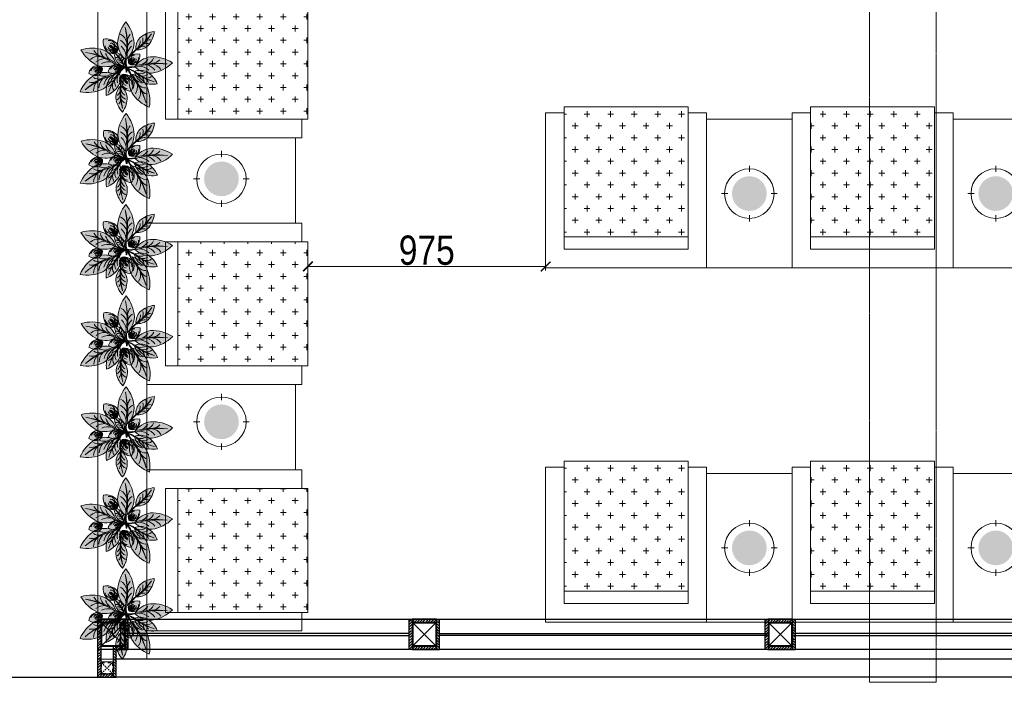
# Model space of a CAD drawing. Header units: millimetres. Extents: x -106827 to 92813, y -35754 to 7831.
# Tile 19 of 150: x -69985 to -65946, y -28458 to -25742. Entities that reach past the tile are written whole.
import ezdxf
from ezdxf.xclip import XClip

# ---------------------------------------------------------------- set-up
doc = ezdxf.new("R2010")
doc.units = ezdxf.units.MM
doc.header["$XCLIPFRAME"] = 2
doc.header["$PDMODE"] = 35
for name, pattern in [('General Arrangement Plan$0$( Hidden )', [0.375, 0.25, -0.125]), ('General Arrangement Plan$1$.5', [2, 0.5, -0.5, 0.5, -0.5]), ('General Arrangement Plan$1$CORES & SETBACK$0$HIDDEN', [0.375, 0.25, -0.125])]:
    doc.linetypes.add(name, pattern=pattern)
for name, color, linetype, lineweight in [('General Arrangement Plan$0$DIM', 7, 'Continuous', 13), ('General Arrangement Plan$1$BEAM', 113, 'Continuous', 9), ('General Arrangement Plan$1$CT-FURNITURE', 3, 'Continuous', 5), ('General Arrangement Plan$1$FURN', 252, 'Continuous', 5)]:
    doc.layers.add(name, color=color, linetype=linetype, lineweight=lineweight)
doc.layers.add('General Arrangement Plan$1$12-ply', color=160, linetype='Continuous')
doc.layers.add('General Arrangement Plan$1$id-partition', color=7, linetype='Continuous')
doc.layers.add('General Arrangement Plan$1$MS', color=7, linetype='Continuous', lineweight=0, true_color=0x3c5977)
doc.styles.add('General Arrangement Plan$1$Standard', font='ARIALN.TTF')
doc.dimstyles.new('General Arrangement Plan$1$TFS-Dim', dxfattribs={"dimtxt": 120, "dimasz": 40, "dimexe": 25, "dimexo": 25, "dimgap": 4.5, "dimtad": 1, "dimdec": 0, "dimzin": 0, "dimdsep": 46, "dimtxsty": 'General Arrangement Plan$1$Standard', "dimblk": 'General Arrangement Plan$1$_ArchTick', "dimcen": 0.09, "dimdle": 2, "dimclrd": 256, "dimclre": 8, "dimadec": 0, "dimazin": 0, "dimtfac": 1, "dimtdec": 0, "dimtofl": 0, "dimtmove": 1, "dimatfit": 3, "dimfxl": 1, "dimtolj": 1, "dimtzin": 0, "dimlwd": -1, "dimlwe": -1, "dimarcsym": 0})

# ---------------------------------------------------------------- blocks, each defined once
blk = doc.blocks.new('General Arrangement Plan$1$JHGFG')
h = blk.add_hatch()
h.set_pattern_fill('CROSS', color=9, scale=7.5, angle=270)
h.paths.add_polyline_path([(-2281577.9, -209054.5), (-2282102.9, -209054.5), (-2282102.9, -209554.5), (-2281577.9, -209554.5)])
at = {"color": 0, "linetype": 'ByBlock', "lineweight": -2}
for points in [[(-2282152.9, -209054.5), (-2281602.9, -209054.5), (-2281602.9, -208979.5), (-2282227.9, -208979.5), (-2282227.9, -209629.5), (-2281602.9, -209629.5), (-2281602.9, -209554.5), (-2282152.9, -209554.5)], [(-2282102.9, -209054.5), (-2282152.9, -209054.5), (-2282152.9, -209554.5), (-2282102.9, -209554.5)], [(-2281577.9, -209054.5), (-2282102.9, -209054.5), (-2282102.9, -209554.5), (-2281577.9, -209554.5)]]:
    blk.add_lwpolyline(points, close=True, dxfattribs=at)
blk = doc.blocks.new('General Arrangement Plan$1$A$Caff05cb0')
h = blk.add_hatch(color=52)
h.set_gradient(color1=(228, 209, 7), one_color=1, tint=1, name='SPHERICAL')
edge = h.paths.add_edge_path()
edge.add_arc((0, 0), 70.1, 0, 360, ccw=False)
at = {"color": 250}
for points in [[(0, 87.5), (0, 112.5)], [(-87.5, 0), (-112.5, 0)], [(87.5, 0), (112.5, 0)], [(0, -87.5), (0, -112.5)]]:
    blk.add_lwpolyline(points, dxfattribs=at)
blk.add_circle((0, 0), 100, dxfattribs=at)
blk = doc.blocks.new('General Arrangement Plan$1$plant4')
at = {"ltscale": 0.8}
h = blk.add_hatch(color=35, dxfattribs=at)
h.dxf.hatch_style = 1
h.set_gradient(color1=(179, 116, 77), color2=(114, 74, 49), one_color=1, tint=0.32, name='CURVED')
h.paths.add_polyline_path([(0.05, -0.0003), (0.0485, 0.0057, 0.033108), (0, 0, 0.809082), (0.002, -0.006, -0.032777)])
h.paths.add_polyline_path([(0.0973, 0.0049, 0.033108), (0.0485, 0.0057), (0.05, -0.0003, -0.032777), (0.0983, -0.001), (0.0953, 0.0026)])
h = blk.add_hatch(color=85, dxfattribs=at)
h.dxf.hatch_style = 1
h.set_gradient(color1=(103, 159, 96), color2=(52, 80, 48), one_color=1, tint=0.25)
h.paths.add_polyline_path([(0.3533, 0.0075, -0.09675), (0.0989, 0.0067, 0.007527), (0.0953, 0.0026, 0.014292), (0.1023, -0.0053, 0.086654)])
h = blk.add_hatch(color=85, dxfattribs=at)
h.dxf.hatch_style = 1
h.set_gradient(color1=(103, 159, 96), color2=(179, 207, 175), one_color=1, tint=0.75, name='INVCURVED')
h.paths.add_polyline_path([(0.2266, 0.0676, 0.199512), (0.0989, 0.0067, 0.09675), (0.3533, 0.0075, -0.086654), (0.1023, -0.0053, 0.192489), (0.2266, -0.0624, 0.158608), (0.3953, 0.0026, 0.158608)])
blk.add_lwpolyline([(0.0983, -0.001), (0.0953, 0.0026), (0.0973, 0.0049, 0.066288), (0, 0, 0.809082), (0.002, -0.006, -0.065625)], format="xyb", close=True, dxfattribs=at)
for centre, radius, start, end in [((0.2359, -0.1164), 0.1842, 92.91214, 139.76953), ((0.2359, 0.1215), 0.1842, 220.23047, 267.08786), ((0.2242, 0.6583), 0.6635, 259.11898, 281.22354), ((0.1912, 0.7199), 0.7306, 263.00966, 282.81986), ((0.1144, 0.1192), 0.1187, 277.64114, 318.48201), ((0.1515, 0.1013), 0.1129, 290.56342, 330.45391), ((0.211, -0.2242), 0.2922, 50.90546, 86.95539), ((0.211, 0.2293), 0.2922, 273.04461, 309.09454), ((0.2123, 0.0879), 0.0955, 283.00127, 333.19107), ((0.1127, -0.1239), 0.1214, 41.75279, 70.10606), ((0.1853, -0.0821), 0.0727, 27.73756, 79.23475), ((0.2381, -0.0995), 0.0902, 48.80268, 88.01103)]:
    blk.add_arc(centre, radius, start, end, dxfattribs=at)
blk = doc.blocks.new('General Arrangement Plan$1$plant5')
at = {"ltscale": 0.8}
h = blk.add_hatch(color=7, dxfattribs=at)
h.dxf.hatch_style = 1
h.set_gradient(color1=(237, 238, 238), one_color=1, tint=1)
h.paths.add_polyline_path([(0.15, 0, 0.256909), (0.0543, 0.05, 0.240303), (0.0028, 0.0075, -0.358381), (0.0489, 0.0306, 0.270233), (0, 0, -0.348977), (0.0363, 0.0149, 0.25095), (0.0039, 0, -0.245389), (0.0298, 0.008, 0.153246), (0.0082, 0, 0.15184), (0.0296, -0.008, 0.001374), (0.0298, -0.008, -0.245389), (0.0039, 0, 0.25095), (0.0363, -0.0149, -0.348977), (0, 0, 0.270233), (0.0489, -0.0306, -0.358381), (0.0028, -0.0075, 0.240303), (0.0543, -0.05, 0.256909)])
edge = h.paths.add_edge_path(flags=16)
edge.add_arc((0.0098, 0.0552), 0.0552, 269.91603, 271.41539, ccw=False)
edge.add_arc((0.011, -0.0487), 0.0487, 89.81625, 91.51517, ccw=False)
edge.add_arc((0.0098, 0.0552), 0.0552, 271.41539, 288.97446)
edge.add_spline(control_points=[(0.0278, 0.003), (0.0281, 0.003), (0.03, 0.0028), (0.032, 0.0025), (0.0337, 0.0022)], knot_values=[0.247151, 0.247151, 0.247151, 0.247151, 0.247786, 0.253074, 0.253074, 0.253074, 0.253074], degree=3, periodic=0)
edge.add_spline(control_points=[(0.0337, 0.0022), (0.0349, 0.0021), (0.0361, 0.0019), (0.0372, 0.0017)], knot_values=[0.243636, 0.243636, 0.243636, 0.243636, 0.247151, 0.247151, 0.247151, 0.247151], degree=3, periodic=0)
edge.add_spline(control_points=[(0.0372, 0.0017), (0.0385, 0.0015), (0.0405, 0.0013), (0.0424, 0.0011), (0.0431, 0.0011)], knot_values=[0.23773, 0.23773, 0.23773, 0.23773, 0.241748, 0.243636, 0.243636, 0.243636, 0.243636], degree=3, periodic=0)
edge.add_spline(control_points=[(0.0431, 0.0011), (0.044, 0.001), (0.045, 0.001), (0.0459, 0.001)], knot_values=[0.234818, 0.234818, 0.234818, 0.234818, 0.23773, 0.23773, 0.23773, 0.23773], degree=3, periodic=0)
edge.add_spline(control_points=[(0.0459, 0.001), (0.0472, 0.0009), (0.0485, 0.0009), (0.0498, 0.0009)], knot_values=[0.230931, 0.230931, 0.230931, 0.230931, 0.234818, 0.234818, 0.234818, 0.234818], degree=3, periodic=0)
edge.add_spline(control_points=[(0.0498, 0.0009), (0.0513, 0.0009), (0.0528, 0.0009), (0.0543, 0.0009)], knot_values=[0.226471, 0.226471, 0.226471, 0.226471, 0.230931, 0.230931, 0.230931, 0.230931], degree=3, periodic=0)
edge.add_spline(control_points=[(0.0543, 0.0009), (0.0547, 0.0009), (0.0564, 0.001), (0.0581, 0.001), (0.0594, 0.0011)], knot_values=[0.221526, 0.221526, 0.221526, 0.221526, 0.222579, 0.226471, 0.226471, 0.226471, 0.226471], degree=3, periodic=0)
edge.add_spline(control_points=[(0.0594, 0.0011), (0.0609, 0.0012), (0.0623, 0.0014), (0.0637, 0.0017)], knot_values=[0.217168, 0.217168, 0.217168, 0.217168, 0.221526, 0.221526, 0.221526, 0.221526], degree=3, periodic=0)
edge.add_spline(control_points=[(0.0637, 0.0017), (0.0648, 0.002), (0.066, 0.0024), (0.0672, 0.0029), (0.0674, 0.003)], knot_values=[0.213164, 0.213164, 0.213164, 0.213164, 0.216463, 0.217168, 0.217168, 0.217168, 0.217168], degree=3, periodic=0)
edge.add_spline(control_points=[(0.0674, 0.003), (0.0685, 0.0035), (0.07, 0.0044), (0.0718, 0.0051), (0.0724, 0.0052)], knot_values=[0.207777, 0.207777, 0.207777, 0.207777, 0.211372, 0.213164, 0.213164, 0.213164, 0.213164], degree=3, periodic=0)
edge.add_spline(control_points=[(0.0724, 0.0052), (0.0729, 0.0053), (0.0744, 0.0054), (0.0757, 0.0044), (0.0762, 0.0036)], knot_values=[0.203445, 0.203445, 0.203445, 0.203445, 0.204995, 0.207777, 0.207777, 0.207777, 0.207777], degree=3, periodic=0)
edge.add_spline(control_points=[(0.0762, 0.0036), (0.0763, 0.0036), (0.0768, 0.0026), (0.0767, 0.0012), (0.0763, 0), (0.0763, -0.0001)], knot_values=[0.199694, 0.199694, 0.199694, 0.199694, 0.199863, 0.203137, 0.203445, 0.203445, 0.203445, 0.203445], degree=3, periodic=0)
edge.add_spline(control_points=[(0.0763, -0.0001), (0.0761, -0.0008), (0.0757, -0.0017), (0.075, -0.0024), (0.0748, -0.0026)], knot_values=[0.196756, 0.196756, 0.196756, 0.196756, 0.198903, 0.199694, 0.199694, 0.199694, 0.199694], degree=3, periodic=0)
edge.add_spline(control_points=[(0.0748, -0.0026), (0.0743, -0.0031), (0.0734, -0.0037), (0.0725, -0.0042), (0.0722, -0.0043)], knot_values=[0.193643, 0.193643, 0.193643, 0.193643, 0.195869, 0.196756, 0.196756, 0.196756, 0.196756], degree=3, periodic=0)
edge.add_spline(control_points=[(0.0722, -0.0043), (0.0708, -0.0049), (0.0694, -0.0052), (0.0678, -0.0054)], knot_values=[0.189135, 0.189135, 0.189135, 0.189135, 0.193643, 0.193643, 0.193643, 0.193643], degree=3, periodic=0)
edge.add_spline(control_points=[(0.0678, -0.0054), (0.0677, -0.0054), (0.0667, -0.0056), (0.0657, -0.0057), (0.0648, -0.0058)], knot_values=[0.186092, 0.186092, 0.186092, 0.186092, 0.186502, 0.189135, 0.189135, 0.189135, 0.189135], degree=3, periodic=0)
edge.add_spline(control_points=[(0.0648, -0.0058), (0.0635, -0.0059), (0.0621, -0.006), (0.0608, -0.0061)], knot_values=[0.182083, 0.182083, 0.182083, 0.182083, 0.186092, 0.186092, 0.186092, 0.186092], degree=3, periodic=0)
edge.add_spline(control_points=[(0.0608, -0.0061), (0.0596, -0.0062), (0.0584, -0.0062), (0.0571, -0.0062)], knot_values=[0.178391, 0.178391, 0.178391, 0.178391, 0.182083, 0.182083, 0.182083, 0.182083], degree=3, periodic=0)
edge.add_spline(control_points=[(0.0571, -0.0062), (0.0568, -0.0062), (0.0555, -0.0063), (0.0543, -0.0063), (0.0534, -0.0063)], knot_values=[0.17468, 0.17468, 0.17468, 0.17468, 0.175797, 0.178391, 0.178391, 0.178391, 0.178391], degree=3, periodic=0)
edge.add_spline(control_points=[(0.0534, -0.0063), (0.0525, -0.0063), (0.0516, -0.0063), (0.0506, -0.0063)], knot_values=[0.171864, 0.171864, 0.171864, 0.171864, 0.17468, 0.17468, 0.17468, 0.17468], degree=3, periodic=0)
edge.add_spline(control_points=[(0.0506, -0.0063), (0.0494, -0.0063), (0.0482, -0.0063), (0.047, -0.0062)], knot_values=[0.16826, 0.16826, 0.16826, 0.16826, 0.171864, 0.171864, 0.171864, 0.171864], degree=3, periodic=0)
edge.add_spline(control_points=[(0.047, -0.0062), (0.0453, -0.0061), (0.0434, -0.006), (0.0414, -0.0057), (0.0411, -0.0057)], knot_values=[0.162342, 0.162342, 0.162342, 0.162342, 0.167388, 0.16826, 0.16826, 0.16826, 0.16826], degree=3, periodic=0)
edge.add_spline(control_points=[(0.0411, -0.0057), (0.0399, -0.0055), (0.0386, -0.0053), (0.0374, -0.005)], knot_values=[0.158654, 0.158654, 0.158654, 0.158654, 0.162342, 0.162342, 0.162342, 0.162342], degree=3, periodic=0)
edge.add_spline(control_points=[(0.0374, -0.005), (0.0365, -0.0049), (0.0357, -0.0047), (0.0348, -0.0045)], knot_values=[0.156033, 0.156033, 0.156033, 0.156033, 0.158654, 0.158654, 0.158654, 0.158654], degree=3, periodic=0)
edge.add_spline(control_points=[(0.0348, -0.0045), (0.0335, -0.0043), (0.0317, -0.004), (0.03, -0.0037), (0.0295, -0.0036)], knot_values=[0.15048, 0.15048, 0.15048, 0.15048, 0.154549, 0.156033, 0.156033, 0.156033, 0.156033], degree=3, periodic=0)
edge.add_arc((0.011, -0.0487), 0.0487, 67.70537, 89.81625)
at = {"lineweight": 5, "ltscale": 0.8}
h = blk.add_hatch(color=83, dxfattribs=at)
h.dxf.hatch_style = 1
h.set_gradient(color1=(117, 211, 105), one_color=1, tint=1)
h.paths.add_polyline_path([(0.0489, 0.0306, 0.358381), (0.0028, 0.0075, 0.02724), (0, 0, -0.270233)])
h.paths.add_polyline_path([(0.0039, 0, -0.25095), (0.0363, 0.0149, 0.348977), (0, 0, 0.348977), (0.0363, -0.0149, -0.25095)])
h.paths.add_polyline_path([(0.0298, 0.008, 0.245389), (0.0039, 0, 0.245389), (0.0298, -0.008, -0.153246), (0.0082, 0, -0.153246)], flags=17)
h.paths.add_polyline_path([(0, 0, 0.02724), (0.0028, -0.0075, 0.358381), (0.0489, -0.0306, -0.270233)])
h = blk.add_hatch(color=95, dxfattribs=at)
h.dxf.hatch_style = 1
h.set_gradient(color1=(68, 182, 53), color2=(121, 213, 109), one_color=1, tint=0.63, name='CYLINDER')
edge = h.paths.add_edge_path()
edge.add_spline(control_points=[(0.0722, -0.0043), (0.0725, -0.0042), (0.0734, -0.0037), (0.0743, -0.0031), (0.0748, -0.0026)], knot_values=[0.193643, 0.193643, 0.193643, 0.193643, 0.194531, 0.196756, 0.196756, 0.196756, 0.196756], degree=3, periodic=0)
edge.add_spline(control_points=[(0.0748, -0.0026), (0.075, -0.0024), (0.0757, -0.0017), (0.0761, -0.0008), (0.0763, -0.0001)], knot_values=[0.196756, 0.196756, 0.196756, 0.196756, 0.197548, 0.199694, 0.199694, 0.199694, 0.199694], degree=3, periodic=0)
edge.add_spline(control_points=[(0.0763, -0.0001), (0.0763, 0), (0.0767, 0.0012), (0.0768, 0.0026), (0.0763, 0.0036), (0.0762, 0.0036)], knot_values=[0.199694, 0.199694, 0.199694, 0.199694, 0.200002, 0.203276, 0.203445, 0.203445, 0.203445, 0.203445], degree=3, periodic=0)
edge.add_spline(control_points=[(0.0762, 0.0036), (0.0757, 0.0044), (0.0744, 0.0054), (0.0729, 0.0053), (0.0724, 0.0052)], knot_values=[0.203445, 0.203445, 0.203445, 0.203445, 0.206228, 0.207777, 0.207777, 0.207777, 0.207777], degree=3, periodic=0)
edge.add_spline(control_points=[(0.0724, 0.0052), (0.0718, 0.0051), (0.07, 0.0044), (0.0685, 0.0035), (0.0674, 0.003)], knot_values=[0.207777, 0.207777, 0.207777, 0.207777, 0.20957, 0.213164, 0.213164, 0.213164, 0.213164], degree=3, periodic=0)
edge.add_spline(control_points=[(0.0674, 0.003), (0.0672, 0.0029), (0.066, 0.0024), (0.0648, 0.002), (0.0637, 0.0017)], knot_values=[0.213164, 0.213164, 0.213164, 0.213164, 0.213868, 0.217168, 0.217168, 0.217168, 0.217168], degree=3, periodic=0)
edge.add_spline(control_points=[(0.0637, 0.0017), (0.0623, 0.0014), (0.0609, 0.0012), (0.0594, 0.0011)], knot_values=[0.217168, 0.217168, 0.217168, 0.217168, 0.221526, 0.221526, 0.221526, 0.221526], degree=3, periodic=0)
edge.add_spline(control_points=[(0.0594, 0.0011), (0.0581, 0.001), (0.0564, 0.001), (0.0547, 0.0009), (0.0543, 0.0009)], knot_values=[0.221526, 0.221526, 0.221526, 0.221526, 0.225418, 0.226471, 0.226471, 0.226471, 0.226471], degree=3, periodic=0)
edge.add_spline(control_points=[(0.0543, 0.0009), (0.0528, 0.0009), (0.0513, 0.0009), (0.0498, 0.0009)], knot_values=[0.226471, 0.226471, 0.226471, 0.226471, 0.230931, 0.230931, 0.230931, 0.230931], degree=3, periodic=0)
edge.add_spline(control_points=[(0.0498, 0.0009), (0.0485, 0.0009), (0.0472, 0.0009), (0.0459, 0.001)], knot_values=[0.230931, 0.230931, 0.230931, 0.230931, 0.234818, 0.234818, 0.234818, 0.234818], degree=3, periodic=0)
edge.add_spline(control_points=[(0.0459, 0.001), (0.045, 0.001), (0.044, 0.001), (0.0431, 0.0011)], knot_values=[0.234818, 0.234818, 0.234818, 0.234818, 0.23773, 0.23773, 0.23773, 0.23773], degree=3, periodic=0)
edge.add_spline(control_points=[(0.0431, 0.0011), (0.0424, 0.0011), (0.0405, 0.0013), (0.0385, 0.0015), (0.0372, 0.0017)], knot_values=[0.23773, 0.23773, 0.23773, 0.23773, 0.239619, 0.243636, 0.243636, 0.243636, 0.243636], degree=3, periodic=0)
edge.add_spline(control_points=[(0.0372, 0.0017), (0.0361, 0.0019), (0.0349, 0.0021), (0.0337, 0.0022)], knot_values=[0.243636, 0.243636, 0.243636, 0.243636, 0.247151, 0.247151, 0.247151, 0.247151], degree=3, periodic=0)
edge.add_spline(control_points=[(0.0337, 0.0022), (0.032, 0.0025), (0.03, 0.0028), (0.0281, 0.003), (0.0278, 0.003)], knot_values=[0.247151, 0.247151, 0.247151, 0.247151, 0.25244, 0.253074, 0.253074, 0.253074, 0.253074], degree=3, periodic=0)
edge.add_arc((0.011, 0.0487), 0.0487, 271.51517, 290.22735, ccw=False)
edge.add_arc((0.011, -0.0487), 0.0487, 67.70537, 88.48483, ccw=False)
edge.add_spline(control_points=[(0.0295, -0.0036), (0.03, -0.0037), (0.0317, -0.004), (0.0335, -0.0043), (0.0348, -0.0045)], knot_values=[0.15048, 0.15048, 0.15048, 0.15048, 0.151964, 0.156033, 0.156033, 0.156033, 0.156033], degree=3, periodic=0)
edge.add_spline(control_points=[(0.0348, -0.0045), (0.0357, -0.0047), (0.0365, -0.0049), (0.0374, -0.005)], knot_values=[0.156033, 0.156033, 0.156033, 0.156033, 0.158654, 0.158654, 0.158654, 0.158654], degree=3, periodic=0)
edge.add_spline(control_points=[(0.0374, -0.005), (0.0386, -0.0053), (0.0399, -0.0055), (0.0411, -0.0057)], knot_values=[0.158654, 0.158654, 0.158654, 0.158654, 0.162342, 0.162342, 0.162342, 0.162342], degree=3, periodic=0)
edge.add_spline(control_points=[(0.0411, -0.0057), (0.0414, -0.0057), (0.0434, -0.006), (0.0453, -0.0061), (0.047, -0.0062)], knot_values=[0.162342, 0.162342, 0.162342, 0.162342, 0.163214, 0.16826, 0.16826, 0.16826, 0.16826], degree=3, periodic=0)
edge.add_spline(control_points=[(0.047, -0.0062), (0.0482, -0.0063), (0.0494, -0.0063), (0.0506, -0.0063)], knot_values=[0.16826, 0.16826, 0.16826, 0.16826, 0.171864, 0.171864, 0.171864, 0.171864], degree=3, periodic=0)
edge.add_spline(control_points=[(0.0506, -0.0063), (0.0516, -0.0063), (0.0525, -0.0063), (0.0534, -0.0063)], knot_values=[0.171864, 0.171864, 0.171864, 0.171864, 0.17468, 0.17468, 0.17468, 0.17468], degree=3, periodic=0)
edge.add_spline(control_points=[(0.0534, -0.0063), (0.0543, -0.0063), (0.0555, -0.0063), (0.0568, -0.0062), (0.0571, -0.0062)], knot_values=[0.17468, 0.17468, 0.17468, 0.17468, 0.177274, 0.178391, 0.178391, 0.178391, 0.178391], degree=3, periodic=0)
edge.add_spline(control_points=[(0.0571, -0.0062), (0.0584, -0.0062), (0.0596, -0.0062), (0.0608, -0.0061)], knot_values=[0.178391, 0.178391, 0.178391, 0.178391, 0.182083, 0.182083, 0.182083, 0.182083], degree=3, periodic=0)
edge.add_spline(control_points=[(0.0608, -0.0061), (0.0621, -0.006), (0.0635, -0.0059), (0.0648, -0.0058)], knot_values=[0.182083, 0.182083, 0.182083, 0.182083, 0.186092, 0.186092, 0.186092, 0.186092], degree=3, periodic=0)
edge.add_spline(control_points=[(0.0648, -0.0058), (0.0657, -0.0057), (0.0667, -0.0056), (0.0677, -0.0054), (0.0678, -0.0054)], knot_values=[0.186092, 0.186092, 0.186092, 0.186092, 0.188726, 0.189135, 0.189135, 0.189135, 0.189135], degree=3, periodic=0)
edge.add_spline(control_points=[(0.0678, -0.0054), (0.0694, -0.0052), (0.0708, -0.0049), (0.0722, -0.0043)], knot_values=[0.189135, 0.189135, 0.189135, 0.189135, 0.193643, 0.193643, 0.193643, 0.193643], degree=3, periodic=0)
at = {"lineweight": 9, "ltscale": 0.8}
for p, q in [((0.0299, -0.0008), (0.0236, 0.0003)), ((0.0324, 0.0004), (0.0358, 0.0051)), ((0.0367, 0.001), (0.0414, 0.0073)), ((0.0435, -0.0027), (0.0427, 0.0041)), ((0.0455, -0.0007), (0.0466, 0.0032)), ((0.0507, -0.0021), (0.0477, 0.0086)), ((0.0545, -0.0006), (0.0538, 0.005)), ((0.0604, -0.0013), (0.0571, 0.0065)), ((0.0637, -0.0003), (0.0638, 0.0057)), ((0.0674, 0.0003), (0.0674, 0.0088)), ((0.071, 0.0011), (0.0736, 0.0087)), ((0.0744, 0.0005), (0.0836, -0.0024)), ((0.0745, 0.0023), (0.0809, 0.0072)), ((0.0331, -0.0017), (0.0356, -0.0058)), ((0.0359, -0.0021), (0.0384, -0.0071)), ((0.04, -0.0018), (0.0423, -0.0098)), ((0.0474, -0.0047), (0.0459, -0.0105)), ((0.0512, -0.005), (0.0493, -0.009)), ((0.0546, -0.0037), (0.0519, -0.0097)), ((0.0571, -0.0045), (0.0573, -0.0126)), ((0.0629, -0.0036), (0.0579, -0.0096)), ((0.0649, -0.0044), (0.0646, -0.0097)), ((0.0679, -0.003), (0.0676, -0.0121)), ((0.0718, -0.0029), (0.0733, -0.0082)), ((0.0731, -0.0013), (0.0781, -0.005))]:
    blk.add_line(p, q, dxfattribs=at)
for centre, radius, start, end in [((0.0702, -0.0218), 0.0735, 102.48764, 162.77768), ((0.0067, 0.0482), 0.0483, 273.5313, 328.711), ((0.0098, 0.0552), 0.0552, 269.91603, 311.56133), ((0.011, -0.0487), 0.0487, 43.37027, 91.51517), ((0.0655, -0.0023), 0.025, 51.97118, 139.68499), ((0.0788, 0.0012), 0.0378, 48.94459, 144.53335), ((0.0567, -0.062), 0.112, 33.59498, 91.22784), ((0.0702, 0.0218), 0.0735, 197.22232, 257.51236), ((0.0067, -0.0482), 0.0483, 31.289, 86.4687), ((0.0676, -0.0011), 0.0254, 213.67702, 332.84146), ((0.0804, 0.0017), 0.0409, 217.4348, 331.73221), ((0.0567, 0.062), 0.112, 268.77216, 326.40502)]:
    blk.add_arc(centre, radius, start, end, dxfattribs=at)
at = {"color": 62, "lineweight": 5, "ltscale": 0.8}
for centre, radius, start, end in [((0.0507, -0.0267), 0.0573, 91.76636, 152.2545), ((0.0275, -0.0154), 0.0315, 73.89832, 150.84957), ((0.0399, -0.009), 0.0406, 77.14264, 158.36501), ((0.034, -0.0228), 0.0378, 86.58524, 142.93515), ((0.0245, -0.0208), 0.0293, 79.57473, 134.72404), ((0.0317, -0.0305), 0.0385, 92.86525, 127.71548), ((0.0507, 0.0267), 0.0573, 207.7455, 268.23364), ((0.0275, 0.0154), 0.0315, 209.15043, 286.10168), ((0.0399, 0.009), 0.0406, 201.63499, 282.85736), ((0.034, 0.0228), 0.0378, 217.06485, 273.41476), ((0.0245, 0.0208), 0.0293, 225.27596, 280.42527), ((0.0317, 0.0305), 0.0385, 232.28452, 267.13475)]:
    blk.add_arc(centre, radius, start, end, dxfattribs=at)
blk.add_open_spline([(0.0295, -0.0036), (0.03, -0.0037), (0.0339, -0.0043), (0.0429, -0.0064), (0.0552, -0.0064), (0.0655, -0.0059), (0.0723, -0.0047), (0.0754, -0.0023), (0.0766, 0.0004), (0.0769, 0.0036), (0.0738, 0.0058), (0.0702, 0.0046), (0.0648, 0.0013), (0.0544, 0.0009), (0.0416, 0.0008), (0.0325, 0.0025), (0.0281, 0.003), (0.0278, 0.003)], degree=3, knots=[0.1504802, 0.1504802, 0.1504802, 0.1504802, 0.1519644, 0.163214, 0.177274, 0.1887256, 0.1945307, 0.1975476, 0.2000024, 0.2032763, 0.2062279, 0.2095699, 0.2138685, 0.2254176, 0.2396186, 0.2524399, 0.2530743, 0.2530743, 0.2530743, 0.2530743], dxfattribs=at)
blk = doc.blocks.new('General Arrangement Plan$1$Anturio Completa')
at = {"xscale": -1}
for p, rotation in [((0.0382, -0.3934), 275.9103487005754), ((0.0047, -0.3743), 209.3422747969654)]:
    blk.add_blockref('General Arrangement Plan$1$plant4', p, dxfattribs=dict(at, rotation=rotation))
for name, p, xscale, yscale, zscale, rotation in [('General Arrangement Plan$1$plant4', (-0.0545, -0.3355), 0.6875195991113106, 0.6875195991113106, 0.6875195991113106, 134.6123703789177), ('General Arrangement Plan$1$plant4', (0.0396, -0.3604), 0.6875195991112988, 0.6875195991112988, 0.6875195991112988, 62.02852832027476), ('General Arrangement Plan$1$plant5', (0.0091, -0.3436), 0.7678141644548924, 0.7678141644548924, 0.7678141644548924, 132.2423739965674), ('General Arrangement Plan$1$plant4', (0.06, -0.3566), 0.4588451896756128, 0.4588451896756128, 0.4588451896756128, 214.0760858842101), ('General Arrangement Plan$1$plant5', (0.0322, -0.3992), 0.7678141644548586, 0.7678141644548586, 0.7678141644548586, 290.0444626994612), ('General Arrangement Plan$1$plant4', (0.0225, -0.3869), 0.6875195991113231, 0.6875195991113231, 0.6875195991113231, 329.7037252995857), ('General Arrangement Plan$1$plant4', (0.1178, -0.4144), 0.6875195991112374, 0.6875195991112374, 0.6875195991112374, 3.732606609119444), ('General Arrangement Plan$1$plant5', (0.0446, -0.5537), 0.7678141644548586, 0.7678141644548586, 0.7678141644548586, 290.0444626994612)]:
    blk.add_blockref(name, p, dxfattribs=dict(xscale=xscale, yscale=yscale, zscale=zscale, rotation=rotation))
for name, p, rotation in [('General Arrangement Plan$1$plant4', (0.0722, -0.3656), 180), ('General Arrangement Plan$1$plant5', (0.0917, -0.3951), 27.2090412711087), ('General Arrangement Plan$1$plant4', (0.0428, -0.3558), 248.0349850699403), ('General Arrangement Plan$1$plant4', (0.0423, -0.3813), 297.7195320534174), ('General Arrangement Plan$1$plant5', (-0.0806, -0.4387), 224.8255080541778)]:
    blk.add_blockref(name, p, dxfattribs=dict(rotation=rotation))
blk = doc.blocks.new('General Arrangement Plan$1$_ArchTick')
at = {"color": 0, "linetype": 'ByBlock', "const_width": 0.15}
blk.add_lwpolyline([(-0.5, -0.5), (0.5, 0.5)], dxfattribs=at)
blk = doc.blocks.new('*D257')
at = {"layer": 'Defpoints', "color": 0}
for p in [(7030.1, 2582.6), (7030.1, 2540.3, 0.1), (8005.2, 2540.6, 0)]:
    blk.add_point(p, dxfattribs=at)
at = {"layer": 'General Arrangement Plan$0$DIM', "color": 8, "linetype": 'General Arrangement Plan$0$( Hidden )'}
for p, q in [((7030.1, 2565.3), (7030.1, 2607.6)), ((8005.2, 2565.6), (8005.2, 2607.6))]:
    blk.add_line(p, q, dxfattribs=at)
at = {"layer": 'General Arrangement Plan$0$DIM', "color": 8}
blk.add_line((8007.2, 2582.6), (7028.1, 2582.6), dxfattribs=at)
at = {"layer": 'General Arrangement Plan$0$DIM', "color": 8, "xscale": 40, "yscale": 40, "zscale": 40, "rotation": 180}
blk.add_blockref('General Arrangement Plan$1$_ArchTick', (7030.1, 2582.6), dxfattribs=at)
at = {"layer": 'General Arrangement Plan$0$DIM', "color": 8, "xscale": 40, "yscale": 40, "zscale": 40}
blk.add_blockref('General Arrangement Plan$1$_ArchTick', (8005.2, 2582.6), dxfattribs=at)
at = {"layer": 'General Arrangement Plan$0$DIM', "color": 0, "insert": (7517.6, 2648.4), "char_height": 120, "attachment_point": 5, "style": 'General Arrangement Plan$1$Standard'}
blk.add_mtext('\\A1;975', dxfattribs=at)
blk = doc.blocks.new('General Arrangement Plan$1$A$C0642dd72')
at = {"layer": 'General Arrangement Plan$1$MS', "ltscale": 10}
for p, q in [((5980.1, 0.3), (6080.1, 100.3)), ((6080.1, 0.3), (5980.1, 100.3)), ((7257.4, 0.3), (7357.4, 100.3)), ((7357.4, 0.3), (7257.4, 100.3)), ((8717.3, 0.2), (8817.3, 100.2)), ((8817.3, 0.2), (8717.3, 100.2))]:
    blk.add_line(p, q, dxfattribs=at)
for points in [[(5980.1, 0.3), (6080.1, 0.3), (6080.1, 100.3), (5980.1, 100.3)], [(5984.1, 4.3), (6076.1, 4.3), (6076.1, 96.3), (5984.1, 96.3)], [(7257.6, 0.2), (7357.6, 0.2), (7357.6, 100.2), (7257.6, 100.2)], [(7261.6, 4.2), (7353.6, 4.2), (7353.6, 96.2), (7261.6, 96.2)], [(8717.3, 0.2), (8817.3, 0.2), (8817.3, 100.2), (8717.3, 100.2)], [(8721.3, 4.2), (8813.3, 4.2), (8813.3, 96.2), (8721.3, 96.2)]]:
    blk.add_lwpolyline(points, close=True, dxfattribs=at)
blk = doc.blocks.new('*U251')
at = {"layer": 'General Arrangement Plan$1$12-ply', "true_color": 0x939598}
h = blk.add_hatch(dxfattribs=at)
h.set_pattern_fill('ANSI35', color=252, scale=2.5, angle=180)
h.set_pattern_definition([(225, (0, 6669.072), (11.22532015, -11.22532015), []), (225, (-11.225, 6669.072), (11.22532015, -11.22532015), [19.84375, -3.96875, 0, -3.96875])])
h.paths.add_polyline_path([(2694431.8, -800711.5), (2694419.8, -800711.5), (2694419.8, -800835.4), (2694431.8, -800835.4)])
at = {"layer": 'General Arrangement Plan$1$12-ply'}
blk.add_lwpolyline([(2694419.8, -800711.5), (2694431.8, -800711.5), (2694431.8, -800835.4), (2694419.8, -800835.4)], close=True, dxfattribs=at)
blk = doc.blocks.new('*U214')
at = {"layer": 'General Arrangement Plan$1$12-ply', "true_color": 0x939598}
h = blk.add_hatch(dxfattribs=at)
h.set_pattern_fill('ANSI35', color=252, scale=2.5, angle=180)
h.set_pattern_definition([(225, (0, 6645.172), (11.22532015, -11.22532015), []), (225, (-11.225, 6645.172), (11.22532015, -11.22532015), [19.84375, -3.96875, 0, -3.96875])])
h.paths.add_polyline_path([(2694431.8, -800735.4), (2694419.8, -800735.4), (2694419.8, -800835.4), (2694431.8, -800835.4)])
at = {"layer": 'General Arrangement Plan$1$12-ply'}
blk.add_lwpolyline([(2694419.8, -800735.4), (2694431.8, -800735.4), (2694431.8, -800835.4), (2694419.8, -800835.4)], close=True, dxfattribs=at)
blk = doc.blocks.new('*U212')
at = {"layer": 'General Arrangement Plan$1$12-ply', "true_color": 0x939598}
h = blk.add_hatch(dxfattribs=at)
h.set_pattern_fill('ANSI35', color=252, scale=2.5, angle=180)
h.set_pattern_definition([(225, (0, 6555.499), (11.22532015, -11.22532015), []), (225, (-11.225, 6555.499), (11.22532015, -11.22532015), [19.84375, -3.96875, 0, -3.96875])])
h.paths.add_polyline_path([(2694431.8, -800711.5), (2694419.8, -800711.5), (2694419.8, -800949), (2694431.8, -800949)])
at = {"layer": 'General Arrangement Plan$1$12-ply'}
blk.add_lwpolyline([(2694419.8, -800711.5), (2694431.8, -800711.5), (2694431.8, -800949), (2694419.8, -800949)], close=True, dxfattribs=at)
blk = doc.blocks.new('*U213')
at = {"layer": 'General Arrangement Plan$1$12-ply', "true_color": 0x939598}
h = blk.add_hatch(dxfattribs=at)
h.set_pattern_fill('ANSI35', color=252, scale=2.5, angle=180)
h.set_pattern_definition([(225, (0, 6708.172), (11.22532015, -11.22532015), []), (225, (-11.225, 6708.172), (11.22532015, -11.22532015), [19.84375, -3.96875, 0, -3.96875])])
h.paths.add_polyline_path([(2694431.8, -800735.4), (2694419.8, -800735.4), (2694419.8, -800772.4), (2694431.8, -800772.4)])
at = {"layer": 'General Arrangement Plan$1$12-ply'}
blk.add_lwpolyline([(2694419.8, -800735.4), (2694431.8, -800735.4), (2694431.8, -800772.4), (2694419.8, -800772.4)], close=True, dxfattribs=at)
blk = doc.blocks.new('*U209')
at = {"layer": 'General Arrangement Plan$1$12-ply', "true_color": 0x939598}
h = blk.add_hatch(dxfattribs=at)
h.set_pattern_fill('ANSI35', color=252, scale=2.5, angle=180)
h.set_pattern_definition([(225, (0, 6041.444), (11.22532015, -11.22532015), []), (225, (-11.225, 6041.444), (11.22532015, -11.22532015), [19.84375, -3.96875, 0, -3.96875])])
h.paths.add_polyline_path([(2694431.8, -801024.8), (2694419.8, -801024.8), (2694419.8, -801149.8), (2694431.8, -801149.8)])
at = {"layer": 'General Arrangement Plan$1$12-ply'}
blk.add_lwpolyline([(2694419.8, -801024.8), (2694431.8, -801024.8), (2694431.8, -801149.8), (2694419.8, -801149.8)], close=True, dxfattribs=at)
blk = doc.blocks.new('*U234')
at = {"layer": 'General Arrangement Plan$1$12-ply', "true_color": 0x939598}
h = blk.add_hatch(dxfattribs=at)
h.set_pattern_fill('ANSI35', color=252, scale=2.5, angle=180)
h.set_pattern_definition([(225, (0, 6643.966), (11.22532015, -11.22532015), []), (225, (-11.225, 6643.966), (11.22532015, -11.22532015), [19.84375, -3.96875, 0, -3.96875])])
h.paths.add_polyline_path([(2694431.8, -800760.5), (2694419.8, -800760.5), (2694419.8, -800811.5), (2694431.8, -800811.5)])
at = {"layer": 'General Arrangement Plan$1$12-ply'}
blk.add_lwpolyline([(2694419.8, -800760.5), (2694431.8, -800760.5), (2694431.8, -800811.5), (2694419.8, -800811.5)], close=True, dxfattribs=at)
blk = doc.blocks.new('General Arrangement Plan$1$A$C25013FFA')
at = {"layer": 'General Arrangement Plan$1$MS', "linetype": 'General Arrangement Plan$1$CORES & SETBACK$0$HIDDEN', "ltscale": 25}
for p, q in [((-9, 60), (35, 16)), ((35, 60), (-9, 16))]:
    blk.add_line(p, q, dxfattribs=at)
at = {"layer": 'General Arrangement Plan$1$MS', "ltscale": 25}
blk.add_lwpolyline([(-12, 13), (38, 13), (38, 63), (-12, 63)], close=True, dxfattribs=at)
blk.add_lwpolyline([(-12, 13), (38, 13), (38, 63), (-12, 63)], close=True, dxfattribs=at)
at = {"layer": 'General Arrangement Plan$1$MS', "linetype": 'General Arrangement Plan$1$.5', "ltscale": 25}
blk.add_lwpolyline([(-9, 16), (35, 16), (35, 60), (-9, 60)], close=True, dxfattribs=at)
blk = doc.blocks.new('General Arrangement Plan')
at = {"color": 252, "true_color": 0x939598}
blk.add_line((1818.1, 899.1), (6194.5, 899.1), dxfattribs=at)
at = {"layer": 'General Arrangement Plan$1$BEAM', "linetype": 'General Arrangement Plan$0$( Hidden )', "ltscale": 11}
blk.add_lwpolyline([(9607.6, 13882.8), (9607.6, 877.8), (9334.2, 877.8), (9334.2, 13882.8)], close=True, dxfattribs=at)
at = {"layer": 'General Arrangement Plan$1$FURN'}
blk.add_lwpolyline([(6168.8, 4871.8), (6168.8, 972), (6368.8, 972), (6368.8, 4810.7), (6168.8, 4810.7)], dxfattribs=at)
for points, elevation in [([(8665.6, 3186.1), (9016, 3186.1), (9016, 2576.5), (8665.6, 2576.5)], 0), ([(9676.4, 3186.1), (10026.8, 3186.1), (10026.8, 2576.5), (9676.4, 2576.5)], 0), ([(6979.3, 3109.7), (6979.3, 2759.3), (6369.7, 2759.3), (6369.7, 3109.7)], 0.1), ([(6979.3, 2098.9), (6979.3, 1748.5), (6369.7, 1748.5), (6369.7, 2098.9)], 0.1), ([(8665.6, 1733.5), (9016, 1733.5), (9016, 1123.9), (8665.6, 1123.9)], 0), ([(9676.4, 1733.5), (10026.8, 1733.5), (10026.8, 1123.9), (9676.4, 1123.9)], 0)]:
    blk.add_lwpolyline(points, close=True, dxfattribs=dict(at, elevation=elevation))
at = {"layer": 'General Arrangement Plan$1$id-partition'}
for points in [[(6168.8, 1136.4), (10776.5, 1136.2), (10776.5, 1011.9), (6168.8, 1012.1)], [(6243.8, 973.4), (14791.6, 973.4), (14791.6, 898.4), (6243.8, 898.4)]]:
    blk.add_lwpolyline(points, close=True, dxfattribs=at)
at = {"layer": 'General Arrangement Plan$1$id-partition', "color": 4}
for points in [[(6279.8, 1069.8), (7445.4, 1069.8), (7445.4, 1078.2), (6279.8, 1078.2)], [(8918, 1069.8), (7569.4, 1069.7), (7569.4, 1078.1), (8918, 1078.2)], [(9018, 1069.8), (10788.5, 1069.7), (10788.5, 1078.1), (9018, 1078.2)]]:
    blk.add_lwpolyline(points, close=True, dxfattribs=at)
at = {"layer": 'General Arrangement Plan$1$12-ply'}
for name, p in [('*U212', (-2688251.1, 801847.4)), ('*U251', (-2686974.4, 801847.3)), ('*U251', (-2685513.9, 801847.3))]:
    blk.add_blockref(name, p, dxfattribs=at)
at = {"layer": 'General Arrangement Plan$1$12-ply', "xscale": -1, "rotation": 270}
for name, p in [('*U214', (807016.2, -2693295.8)), ('*U214', (808292.8, -2693295.8)), ('*U214', (809753.3, -2693295.9)), ('*U213', (807016.2, -2693407.8)), ('*U214', (808292.8, -2693407.8)), ('*U214', (809753.3, -2693407.9)), ('*U234', (806992.3, -2693520.8))]:
    blk.add_blockref(name, p, dxfattribs=at)
at = {"layer": 'General Arrangement Plan$1$12-ply', "xscale": -1}
for name, p in [('*U251', (2700712.6, 801847.4)), ('*U251', (2701989.3, 801847.3)), ('*U251', (2703449.8, 801847.3)), ('*U209', (2700663.6, 802048.8))]:
    blk.add_blockref(name, p, dxfattribs=at)
at = {"layer": 'General Arrangement Plan$1$CT-FURNITURE', "xscale": 1.016002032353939, "yscale": 1.016002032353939, "zscale": 1.016002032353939}
for p in [(6675.4, 2941.7), (6675.4, 1945.7, 0.1)]:
    blk.add_blockref('General Arrangement Plan$1$A$Caff05cb0', p, dxfattribs=at)
at = {"layer": 'General Arrangement Plan$1$CT-FURNITURE', "xscale": 1.01600203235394, "yscale": 1.01600203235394, "zscale": 1.01600203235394, "rotation": 90}
for p in [(8840.8, 2881.3, 0), (9851.6, 2881.3, 0), (8840.8, 1428.7, 0), (9851.6, 1428.7, 0)]:
    blk.add_blockref('General Arrangement Plan$1$A$Caff05cb0', p, dxfattribs=at)
at = {"layer": 'General Arrangement Plan$1$FURN', "extrusion": (-2.37013e-18, 3.44359e-07, 1), "xscale": -1.016002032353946, "yscale": 1.016002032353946, "zscale": 1.016002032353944, "rotation": 180}
for p in [(2325117.9, -209213.9, 0.1), (2325117.9, -210224.7, 0.1), (2325117.9, -211235.5, 0)]:
    blk.add_blockref('General Arrangement Plan$1$JHGFG', p, dxfattribs=at)
at = {"layer": 'General Arrangement Plan$1$FURN', "xscale": 519.1637724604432, "yscale": 519.1637724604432, "zscale": 519.1637724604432, "rotation": 270}
for p in [(6474.4, 3417.3), (6475, 3042.4), (6474.4, 2668.7), (6475.6, 2295), (6475, 1921.3), (6474.4, 1547.6), (6474.4, 1175.4)]:
    blk.add_blockref('General Arrangement Plan$1$Anturio Completa', p, dxfattribs=at)
at = {"layer": 'General Arrangement Plan$1$FURN', "extrusion": (-3.44359e-07, -2.36998e-18, 1), "xscale": -1.016002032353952, "yscale": 1.016002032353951, "zscale": 1.016002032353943, "rotation": 270}
for p in [(220989.2, 2321324.8, 0), (222000, 2321324.8, 0), (220989.2, 2319872.2, 0), (222000, 2319872.2, 0)]:
    blk.add_blockref('General Arrangement Plan$1$JHGFG', p, dxfattribs=at)
at = {"layer": 'General Arrangement Plan$1$MS', "ltscale": 10}
blk.add_blockref('General Arrangement Plan$1$A$C0642dd72', (200.7, 1023.9), dxfattribs=at)
at = {"layer": 'General Arrangement Plan$1$MS', "ltscale": 25, "xscale": -1}
blk.add_blockref('General Arrangement Plan$1$A$C25013FFA', (6218.8, 898.1), dxfattribs=at)
at = {"layer": 'General Arrangement Plan$0$DIM', "color": 9, "true_color": 0xc7c8ca}
dim = blk.add_linear_dim(base=(7030.1, 2582.6, 0), p1=(8005.2, 2540.6, 0), p2=(7030.1, 2540.3, 0.1), dimstyle='General Arrangement Plan$1$TFS-Dim', override={"dimclrd": 8}, dxfattribs=at)
dim.commit()
dim.dimension.update_dxf_attribs({"geometry": '*D257', "text_midpoint": (7517.6, 2648.4, 0)})

msp = doc.modelspace()

# ---------------------------------------------------------------- block references
at = {"color": 7}
ref = msp.add_blockref('General Arrangement Plan', (-75832.3, -29336.1), dxfattribs=at)
XClip(ref).set_block_clipping_path([(48.7190010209, -107.5186207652), (15251.6043912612, 15253.5715002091)])

doc.saveas('drawing.dxf')
